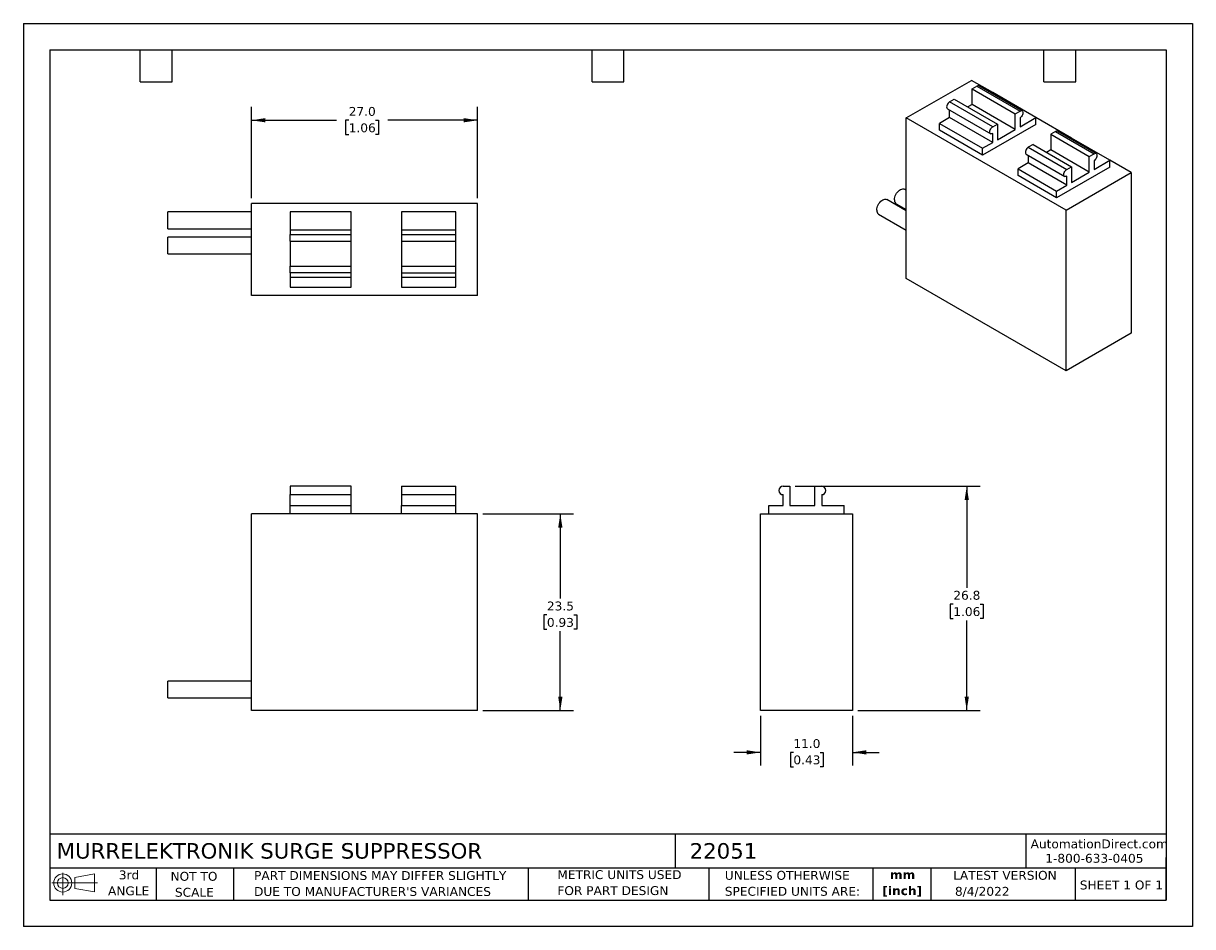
# Model space of a CAD drawing. Header units: millimetres. Extents: x 0 to 140, y 0 to 108.
import ezdxf

# ---------------------------------------------------------------- set-up
doc = ezdxf.new("R2010")
doc.units = ezdxf.units.MM
doc.header["$LTSCALE"] = 0.5
doc.linetypes.add('SLD-Solid', pattern=[0])
doc.layers.add('DIMENSIONS', color=140, linetype='SLD-Solid', lineweight=25)
doc.layers.add('TEXT', color=140, linetype='SLD-Solid', lineweight=25)
doc.layers.add('SLD-DEFPOINTS', color=7, linetype='Continuous')
doc.styles.add('SLDTEXTSTYLE0', font='VERDANA.TTF')
doc.styles.add('SLDTEXTSTYLE1', font='VERDANAB.TTF')
doc.dimstyles.new('SLDDIMSTYLE0', dxfattribs={"dimtxt": 1.079004, "dimasz": 1.651, "dimexe": 0, "dimexo": 0.0625, "dimgap": 0.269751, "dimtad": 0, "dimtih": 1, "dimtoh": 1, "dimrnd": 1e-09, "dimzin": 12, "dimdsep": 46, "dimtxsty": 'SLDTEXTSTYLE0', "dimsah": 1, "dimcen": 0.09, "dimadec": 0, "dimazin": 3, "dimtfac": 1, "dimtofl": 0, "dimtmove": 0, "dimatfit": 3, "dimfxl": 0, "dimfrac": 2, "dimtolj": 1, "dimtzin": 12, "dimarcsym": 0})
doc.dimstyles.new('SLDDIMSTYLE1', dxfattribs={"dimtxt": 1.079004, "dimasz": 1.651, "dimexe": 0, "dimexo": 0.0625, "dimgap": 0.269751, "dimtad": 0, "dimtih": 1, "dimtoh": 1, "dimrnd": 1e-09, "dimzin": 4, "dimdsep": 46, "dimtxsty": 'SLDTEXTSTYLE0', "dimsah": 1, "dimcen": 0.09, "dimadec": 0, "dimazin": 1, "dimtfac": 1, "dimtmove": 0, "dimatfit": 0, "dimfxl": 0, "dimfrac": 2, "dimtolj": 1, "dimtzin": 12, "dimarcsym": 0})
doc.dimstyles.new('SLDDIMSTYLE2', dxfattribs={"dimtxt": 1.079004, "dimasz": 1.651, "dimexe": 0, "dimexo": 0.0625, "dimgap": 0.269751, "dimtad": 0, "dimtih": 1, "dimtoh": 1, "dimrnd": 1e-09, "dimzin": 4, "dimdsep": 46, "dimtxsty": 'SLDTEXTSTYLE0', "dimsah": 1, "dimcen": 0.09, "dimadec": 0, "dimazin": 1, "dimtfac": 1, "dimtofl": 0, "dimtmove": 0, "dimatfit": 3, "dimfxl": 0, "dimfrac": 2, "dimtolj": 1, "dimtzin": 12, "dimarcsym": 0})

# ---------------------------------------------------------------- blocks, each defined once
blk = doc.blocks.new('Block11')
at = {"color": 7, "linetype": 'SLD-Solid', "lineweight": 18}
for p, q in [((0, 1.44), (5.44, 1.44)), ((1.29, 2.66), (1.29, 0)), ((2.74, 2.08), (5.09, 2.52)), ((2.74, 0.8), (2.74, 2.08)), ((5.09, 2.52), (5.09, 0.37)), ((2.74, 0.8), (5.09, 0.37))]:
    blk.add_line(p, q, dxfattribs=at)
for radius in [1.08, 0.643]:
    blk.add_circle((1.29, 1.44), radius, dxfattribs=at)
blk = doc.blocks.new('Block12')
at = {"layer": 'SLD-DEFPOINTS'}
blk.add_blockref('Block11', (0, 0), dxfattribs=at)
blk = doc.blocks.new('SW_NOTE_0')
at = {"layer": 'TEXT', "color": 0, "char_height": 1.058, "attachment_point": 2, "style": 'SLDTEXTSTYLE1'}
for s, insert in [('mm', (1.42, 1.34)), ('[inch]', (1.38, -0.57))]:
    blk.add_mtext(s, dxfattribs=dict(at, insert=insert))
blk = doc.blocks.new('SW_NOTE_0_1')
at = {"layer": 'TEXT', "color": 0, "char_height": 1.0583, "attachment_point": 1, "style": 'SLDTEXTSTYLE0'}
for s, insert in [('UNLESS OTHERWISE ', (0, 1.34)), ('SPECIFIED UNITS ARE:', (0, -0.57))]:
    blk.add_mtext(s, dxfattribs=dict(at, insert=insert))
blk = doc.blocks.new('SW_NOTE_0_2')
at = {"layer": 'TEXT', "color": 0, "char_height": 1.0583, "attachment_point": 1, "style": 'SLDTEXTSTYLE0'}
for s, insert in [('PART DIMENSIONS MAY DIFFER SLIGHTLY ', (0, 1.34)), ("DUE TO MANUFACTURER'S VARIANCES", (0, -0.57))]:
    blk.add_mtext(s, dxfattribs=dict(at, insert=insert))
blk = doc.blocks.new('SW_NOTE_0_3')
at = {"layer": 'TEXT', "color": 0, "char_height": 1.058, "attachment_point": 2, "style": 'SLDTEXTSTYLE0'}
for s, insert in [('NOT TO', (2.63, 1.34)), ('SCALE', (2.68, -0.57))]:
    blk.add_mtext(s, dxfattribs=dict(at, insert=insert))
blk = doc.blocks.new('SW_NOTE_0_4')
at = {"layer": 'TEXT', "color": 0, "char_height": 1.058, "attachment_point": 2, "style": 'SLDTEXTSTYLE0'}
for s, insert in [('3rd', (1.16, 1.34)), ('ANGLE', (1.11, -0.57))]:
    blk.add_mtext(s, dxfattribs=dict(at, insert=insert))
blk = doc.blocks.new('SW_NOTE_0_5')
at = {"layer": 'TEXT', "color": 0, "char_height": 1.0583, "attachment_point": 1, "style": 'SLDTEXTSTYLE0'}
for s, insert in [('METRIC UNITS USED ', (0, 1.34)), ('FOR PART DESIGN', (0, -0.57))]:
    blk.add_mtext(s, dxfattribs=dict(at, insert=insert))
blk = doc.blocks.new('_D')
at = {"layer": 'DIMENSIONS'}
for p, q in [((54.9, 49.33), (65.74, 49.33)), ((64.15, 49.33), (64.15, 39.22)), ((62.55, 37.26), (62.19, 37.26)), ((62.19, 37.26), (62.19, 35.55)), ((65.76, 37.26), (66.12, 37.26)), ((66.12, 37.26), (66.12, 35.55)), ((62.19, 35.55), (62.55, 35.55)), ((64.15, 25.83), (64.15, 35.31)), ((66.12, 35.55), (65.76, 35.55)), ((54.9, 25.83), (65.74, 25.83))]:
    blk.add_line(p, q, dxfattribs=at)
for points in [[(64.15, 49.33), (63.9, 47.68), (64.41, 47.68)], [(64.15, 25.83), (64.41, 27.48), (63.9, 27.48)]]:
    blk.add_solid(points, dxfattribs=at)
at = {"layer": 'DIMENSIONS', "char_height": 1.058, "attachment_point": 1, "style": 'SLDTEXTSTYLE0'}
for s, insert in [('23.5', (62.55, 38.85)), ('0.93', (62.55, 36.89))]:
    blk.add_mtext(s, dxfattribs=dict(at, insert=insert))
blk = doc.blocks.new('_D_1')
at = {"layer": 'DIMENSIONS'}
for p, q in [((88.06, 25.19), (88.06, 19.24)), ((99.06, 25.19), (99.06, 19.24)), ((88.06, 20.83), (84.89, 20.83)), ((92, 20.83), (91.64, 20.83)), ((91.64, 20.83), (91.64, 19.11)), ((95.21, 20.83), (95.57, 20.83)), ((95.57, 20.83), (95.57, 19.11)), ((99.06, 20.83), (102.24, 20.83)), ((91.64, 19.11), (92, 19.11)), ((95.57, 19.11), (95.21, 19.11))]:
    blk.add_line(p, q, dxfattribs=at)
for points in [[(88.06, 20.83), (86.41, 21.08), (86.41, 20.57)], [(99.06, 20.83), (100.71, 20.57), (100.71, 21.08)]]:
    blk.add_solid(points, dxfattribs=at)
at = {"layer": 'DIMENSIONS', "char_height": 1.058, "attachment_point": 1, "style": 'SLDTEXTSTYLE0'}
for s, insert in [('11.0', (92, 22.41)), ('0.43', (92, 20.46))]:
    blk.add_mtext(s, dxfattribs=dict(at, insert=insert))
blk = doc.blocks.new('_D_2')
at = {"layer": 'DIMENSIONS'}
for p, q in [((92.22, 52.63), (114.3, 52.63)), ((112.71, 52.63), (112.71, 40.5)), ((111.11, 38.55), (110.75, 38.55)), ((110.75, 38.55), (110.75, 36.83)), ((114.32, 38.55), (114.68, 38.55)), ((114.68, 38.55), (114.68, 36.83)), ((110.75, 36.83), (111.11, 36.83)), ((112.71, 25.83), (112.71, 36.59)), ((114.68, 36.83), (114.32, 36.83)), ((99.7, 25.83), (114.3, 25.83))]:
    blk.add_line(p, q, dxfattribs=at)
for points in [[(112.71, 52.63), (112.46, 50.98), (112.97, 50.98)], [(112.71, 25.83), (112.97, 27.48), (112.46, 27.48)]]:
    blk.add_solid(points, dxfattribs=at)
at = {"layer": 'DIMENSIONS', "char_height": 1.058, "attachment_point": 1, "style": 'SLDTEXTSTYLE0'}
for s, insert in [('26.8', (111.11, 40.13)), ('1.06', (111.11, 38.18))]:
    blk.add_mtext(s, dxfattribs=dict(at, insert=insert))
blk = doc.blocks.new('_D_3')
at = {"layer": 'DIMENSIONS'}
for p, q in [((27.27, 87.05), (27.27, 97.96)), ((54.27, 87.05), (54.27, 97.96)), ((27.27, 96.37), (37.4, 96.37)), ((38.87, 96.37), (38.5, 96.37)), ((38.5, 96.37), (38.5, 94.66)), ((42.07, 96.37), (42.44, 96.37)), ((42.44, 96.37), (42.44, 94.66)), ((54.27, 96.37), (43.53, 96.37)), ((38.5, 94.66), (38.87, 94.66)), ((42.44, 94.66), (42.07, 94.66))]:
    blk.add_line(p, q, dxfattribs=at)
for points in [[(27.27, 96.37), (28.92, 96.12), (28.92, 96.63)], [(54.27, 96.37), (52.62, 96.63), (52.62, 96.12)]]:
    blk.add_solid(points, dxfattribs=at)
at = {"layer": 'DIMENSIONS', "char_height": 1.058, "attachment_point": 1, "style": 'SLDTEXTSTYLE0'}
for s, insert in [('27.0', (38.87, 97.96)), ('1.06', (38.87, 96))]:
    blk.add_mtext(s, dxfattribs=dict(at, insert=insert))

msp = doc.modelspace()

# ---------------------------------------------------------------- linework, layer by layer
at = {"color": 7, "linetype": 'SLD-Solid'}
for p, q in [((0.001, 107.951), (0.001, 0.001)), ((0.001, 107.951), (139.701, 107.951)), ((139.701, 107.951), (139.701, 0.001)), ((139.701, 0.001), (0.001, 0.001))]:
    msp.add_line(p, q, dxfattribs=at)
for p, q in [((105.489, 96.651), (113.267, 101.141)), ((115.813, 99.671), (113.267, 101.141)), ((113.353, 100.129), (113.918, 100.456)), ((113.353, 98.251), (113.353, 100.129)), ((113.353, 100.129), (118.514, 97.149)), ((113.918, 100.456), (119.08, 97.476)), ((119.33, 97.501), (114.168, 100.48)), ((115.813, 99.671), (115.691, 99.601)), ((120.975, 96.692), (115.813, 99.671)), ((110.666, 98.578), (111.231, 98.905)), ((115.827, 95.598), (110.666, 98.578)), ((111.231, 98.905), (116.393, 95.925)), ((113.353, 98.251), (112.858, 97.966)), ((118.514, 95.271), (113.353, 98.251)), ((105.489, 77.462), (105.489, 96.651)), ((124.581, 85.629), (105.489, 96.651)), ((110.666, 96.7), (109.449, 95.998)), ((110.416, 97.737), (115.577, 94.757)), ((110.666, 96.7), (110.666, 97.592)), ((115.827, 93.72), (110.666, 96.7)), ((118.514, 97.149), (119.08, 97.476)), ((118.514, 95.271), (118.514, 97.149)), ((119.08, 95.598), (120.975, 96.692)), ((119.08, 96.659), (119.08, 95.598)), ((120.975, 95.875), (120.975, 96.692)), ((125.217, 94.242), (120.975, 96.691)), ((109.449, 95.181), (109.449, 95.998)), ((109.449, 95.998), (114.611, 93.018)), ((114.611, 92.201), (109.449, 95.181)), ((120.975, 95.875), (114.611, 92.201)), ((115.827, 95.598), (116.393, 95.925)), ((116.393, 95.925), (116.393, 94.047)), ((116.393, 94.047), (118.514, 95.271)), ((123.323, 95.027), (122.757, 94.7)), ((123.323, 95.027), (127.919, 92.373)), ((128.169, 92.398), (123.573, 95.051)), ((114.611, 93.018), (115.827, 93.72)), ((115.827, 93.72), (115.827, 94.782)), ((122.757, 94.7), (122.757, 92.822)), ((122.757, 94.7), (127.353, 92.047)), ((125.217, 94.242), (125.096, 94.172)), ((129.814, 91.589), (125.217, 94.242)), ((114.611, 92.201), (114.611, 93.018)), ((119.82, 92.308), (124.416, 89.654)), ((120.636, 93.475), (120.07, 93.149)), ((120.07, 93.149), (124.666, 90.496)), ((120.636, 93.475), (125.232, 90.822)), ((122.757, 92.822), (122.262, 92.536)), ((127.353, 90.169), (122.757, 92.822)), ((127.353, 92.047), (127.919, 92.373)), ((120.07, 91.271), (118.853, 90.569)), ((120.07, 92.163), (120.07, 91.271)), ((124.666, 88.617), (120.07, 91.271)), ((124.666, 90.496), (125.232, 90.822)), ((125.232, 90.822), (125.232, 88.944)), ((127.353, 90.169), (127.353, 92.047)), ((127.919, 90.495), (129.814, 91.589)), ((127.919, 91.557), (127.919, 90.495)), ((132.359, 90.119), (129.814, 91.589)), ((129.814, 90.772), (129.814, 91.589)), ((118.853, 89.752), (118.853, 90.569)), ((118.853, 90.569), (123.45, 87.915)), ((123.45, 87.099), (118.853, 89.752)), ((129.814, 90.772), (123.45, 87.099)), ((124.581, 85.629), (132.359, 90.119)), ((124.666, 88.617), (124.666, 89.679)), ((125.232, 88.944), (127.353, 90.169)), ((132.359, 90.119), (132.359, 70.931)), ((105.489, 88.006), (105.282, 88.125)), ((123.45, 87.915), (124.666, 88.617)), ((105.489, 85.556), (103.161, 86.901)), ((123.45, 87.099), (123.45, 87.915)), ((27.269, 85.415), (17.269, 85.415)), ((17.269, 83.415), (17.269, 85.415)), ((54.269, 86.415), (27.269, 86.415)), ((27.269, 75.415), (27.269, 86.415)), ((39.169, 85.415), (31.869, 85.415)), ((31.869, 85.415), (31.869, 83.235)), ((39.169, 83.235), (39.169, 85.415)), ((51.669, 85.415), (45.169, 85.415)), ((45.169, 85.415), (45.169, 83.235)), ((51.669, 83.235), (51.669, 85.415)), ((54.269, 75.415), (54.269, 86.415)), ((104.282, 86.393), (105.489, 85.696)), ((124.581, 66.44), (124.581, 85.629)), ((102.161, 85.168), (105.489, 83.247)), ((17.269, 83.415), (27.269, 83.415)), ((39.169, 83.235), (31.869, 83.235)), ((31.869, 83.235), (31.869, 82.735)), ((31.869, 82.735), (39.169, 82.735)), ((31.869, 81.935), (31.869, 82.735)), ((39.169, 82.735), (39.169, 83.235)), ((39.169, 81.935), (39.169, 82.735)), ((51.669, 83.235), (45.169, 83.235)), ((45.169, 83.235), (45.169, 82.735)), ((45.169, 82.735), (51.669, 82.735)), ((45.169, 82.735), (45.169, 81.935)), ((51.669, 82.735), (51.669, 83.235)), ((51.669, 81.935), (51.669, 82.735)), ((27.269, 82.415), (17.269, 82.415)), ((17.269, 80.415), (17.269, 82.415)), ((31.869, 81.935), (39.169, 81.935)), ((31.869, 81.935), (31.869, 78.935)), ((39.169, 78.935), (39.169, 81.935)), ((45.169, 81.935), (51.669, 81.935)), ((45.169, 81.935), (45.169, 78.935)), ((51.669, 78.935), (51.669, 81.935)), ((17.269, 80.415), (27.269, 80.415)), ((31.869, 78.935), (39.169, 78.935)), ((31.869, 78.135), (31.869, 78.935)), ((39.169, 78.135), (39.169, 78.935)), ((45.169, 78.935), (51.669, 78.935)), ((45.169, 78.935), (45.169, 78.135)), ((51.669, 78.135), (51.669, 78.935)), ((39.169, 78.135), (31.869, 78.135)), ((31.869, 78.135), (31.869, 77.635)), ((31.869, 77.635), (39.169, 77.635)), ((31.869, 77.635), (31.869, 76.415)), ((39.169, 77.635), (39.169, 78.135)), ((39.169, 76.415), (39.169, 77.635)), ((45.169, 78.135), (51.669, 78.135)), ((45.169, 78.135), (45.169, 77.635)), ((45.169, 77.635), (51.669, 77.635)), ((45.169, 77.635), (45.169, 76.415)), ((51.669, 77.635), (51.669, 78.135)), ((51.669, 76.415), (51.669, 77.635)), ((124.581, 66.44), (105.489, 77.462)), ((31.869, 76.415), (39.169, 76.415)), ((45.169, 76.415), (51.669, 76.415)), ((54.269, 75.415), (27.269, 75.415)), ((132.359, 70.931), (124.581, 66.44)), ((39.169, 52.626), (31.869, 52.626)), ((31.869, 52.626), (31.869, 51.626)), ((39.169, 51.626), (39.169, 52.626)), ((45.169, 52.626), (51.669, 52.626)), ((45.169, 52.626), (45.169, 51.626)), ((51.669, 51.626), (51.669, 52.626)), ((90.782, 52.626), (91.582, 52.626)), ((91.582, 52.626), (91.582, 50.326)), ((94.582, 50.326), (94.582, 52.626)), ((94.582, 52.626), (95.382, 52.626)), ((31.869, 51.626), (39.169, 51.626)), ((31.869, 50.326), (31.869, 51.626)), ((31.869, 49.326), (31.869, 50.326)), ((31.869, 50.326), (39.169, 50.326)), ((39.169, 50.326), (39.169, 51.626)), ((39.169, 49.326), (39.169, 50.326)), ((45.169, 51.626), (51.669, 51.626)), ((45.169, 51.626), (45.169, 50.326)), ((45.169, 49.326), (45.169, 50.326)), ((45.169, 50.326), (51.669, 50.326)), ((51.669, 50.326), (51.669, 51.626)), ((51.669, 49.326), (51.669, 50.326)), ((89.062, 49.326), (89.062, 50.326)), ((89.062, 50.326), (90.782, 50.326)), ((90.782, 50.326), (90.782, 51.626)), ((91.582, 50.326), (94.582, 50.326)), ((95.382, 51.626), (95.382, 50.326)), ((95.382, 50.326), (98.062, 50.326)), ((98.062, 49.326), (98.062, 50.326)), ((27.269, 25.826), (27.269, 49.326)), ((54.269, 49.326), (27.269, 49.326)), ((54.269, 25.826), (54.269, 49.326)), ((88.062, 25.826), (88.062, 49.326)), ((88.062, 49.326), (99.062, 49.326)), ((99.062, 49.326), (99.062, 25.826)), ((27.269, 29.326), (17.269, 29.326)), ((17.269, 28.326), (17.269, 29.326)), ((17.269, 27.326), (17.269, 28.326)), ((17.269, 27.326), (27.269, 27.326)), ((54.269, 25.826), (27.269, 25.826)), ((99.062, 25.826), (88.062, 25.826))]:
    msp.add_line(p, q)
at = {"flags": 128}
for points in [[(110.666, 98.578), (110.574, 98.511), (110.489, 98.421), (110.416, 98.314), (110.359, 98.197), (110.324, 98.078), (110.312, 97.966), (110.324, 97.867), (110.359, 97.789), (110.416, 97.737), (110.416, 97.737)], [(119.08, 97.476), (119.172, 97.515), (119.257, 97.523), (119.33, 97.501), (119.386, 97.448), (119.422, 97.37), (119.434, 97.272), (119.422, 97.159), (119.386, 97.04), (119.33, 96.923), (119.257, 96.816), (119.172, 96.726), (119.08, 96.659)], [(115.827, 94.782), (115.736, 94.743), (115.651, 94.734), (115.577, 94.757), (115.521, 94.809), (115.486, 94.887), (115.474, 94.986), (115.486, 95.098), (115.521, 95.217), (115.577, 95.334), (115.651, 95.441), (115.736, 95.531), (115.827, 95.598)], [(120.07, 93.149), (119.979, 93.082), (119.893, 92.992), (119.82, 92.885), (119.764, 92.768), (119.729, 92.649), (119.716, 92.536), (119.729, 92.438), (119.764, 92.36), (119.82, 92.308), (119.82, 92.308)], [(127.919, 92.373), (128.01, 92.412), (128.096, 92.421), (128.169, 92.398), (128.225, 92.346), (128.26, 92.268), (128.272, 92.169), (128.26, 92.056), (128.225, 91.938), (128.169, 91.821), (128.096, 91.713), (128.01, 91.623), (127.919, 91.557)], [(124.666, 89.679), (124.575, 89.64), (124.489, 89.632), (124.416, 89.654), (124.36, 89.706), (124.325, 89.784), (124.313, 89.883), (124.325, 89.996), (124.36, 90.115), (124.416, 90.232), (124.489, 90.339), (124.575, 90.429), (124.666, 90.496)], [(104.075, 86.851), (104.086, 87.003), (104.12, 87.164), (104.175, 87.328), (104.25, 87.489), (104.341, 87.643), (104.447, 87.785), (104.564, 87.91), (104.687, 88.014), (104.814, 88.093), (104.939, 88.146), (105.06, 88.17), (105.172, 88.165), (105.271, 88.131), (105.282, 88.125)], [(101.954, 85.626), (101.965, 85.779), (101.999, 85.939), (102.054, 86.103), (102.128, 86.264), (102.22, 86.418), (102.326, 86.56), (102.442, 86.685), (102.566, 86.789), (102.692, 86.869), (102.818, 86.921), (102.939, 86.946), (103.05, 86.941), (103.149, 86.907), (103.161, 86.901)]]:
    msp.add_lwpolyline(points, dxfattribs=at)
for centre, radius, start, end in [((114.065, 100.252), 0.251, 65.62788, 125.68258), ((123.469, 94.823), 0.251, 65.62788, 125.68258), ((104.573, 86.8), 0.5, 174.18882, 234.499), ((102.451, 85.576), 0.5, 174.18882, 234.499), ((90.782, 52.126), 0.5, 90, 270), ((95.382, 52.126), 0.5, 270, 90)]:
    msp.add_arc(centre, radius, start, end)
at = {"layer": 'TEXT'}
for p, q in [((3.175, 104.775), (136.525, 104.775)), ((3.175, 104.775), (3.175, 3.175)), ((13.97, 100.965), (13.97, 104.775)), ((17.78, 100.965), (17.78, 104.775)), ((67.945, 100.965), (67.945, 104.775)), ((71.755, 100.965), (71.755, 104.775)), ((121.92, 100.965), (121.92, 104.775)), ((125.73, 100.965), (125.73, 104.775)), ((136.525, 104.775), (136.525, 3.175)), ((13.97, 100.965), (17.78, 100.965)), ((67.945, 100.965), (71.755, 100.965)), ((121.92, 100.965), (125.73, 100.965)), ((136.525, 11.063), (3.175, 11.063)), ((77.879, 11.063), (77.879, 6.985)), ((119.788, 11.063), (119.788, 6.985)), ((136.525, 3.175), (136.525, 8.255)), ((136.525, 6.985), (3.175, 6.985)), ((15.875, 6.985), (15.875, 3.175)), ((25.106, 6.985), (25.106, 3.175)), ((60.323, 6.985), (60.323, 3.175)), ((81.89, 6.985), (81.89, 3.175)), ((101.512, 6.985), (101.512, 3.175)), ((108.406, 6.985), (108.406, 3.175)), ((125.674, 6.985), (125.674, 3.175)), ((3.175, 3.175), (136.525, 3.175))]:
    msp.add_line(p, q, dxfattribs=at)

# ---------------------------------------------------------------- block references
at = {"layer": 'SLD-DEFPOINTS'}
msp.add_blockref('Block12', (3.419, 3.777), dxfattribs=at)
at = {"layer": 'TEXT'}
for name, p in [('SW_NOTE_0_4', (11.466, 5.371)), ('SW_NOTE_0_3', (17.755, 5.204)), ('SW_NOTE_0_2', (27.56, 5.299)), ('SW_NOTE_0_5', (63.802, 5.406)), ('SW_NOTE_0_1', (83.804, 5.321)), ('SW_NOTE_0', (103.627, 5.399))]:
    msp.add_blockref(name, p, dxfattribs=at)

# ---------------------------------------------------------------- texts
at = {"layer": 'TEXT', "style": 'SLDTEXTSTYLE0'}
for s, insert, char_height, attachment_point in [('MURRELEKTRONIK SURGE SUPPRESSOR', (3.983, 9.983), 1.85208, 1), ('22051', (79.604, 9.983), 1.8521, 1), ('AutomationDirect.com', (120.347, 10.418), 1.05833, 1), ('1-800-633-0405', (122.096, 8.698), 1.05833, 1), ('LATEST VERSION', (117.276, 6.662), 1.05833, 2), ('8/4/2022', (111.306, 4.748), 1.0583, 1), ('SHEET 1 OF 1', (126.221, 5.506), 1.05833, 1)]:
    msp.add_mtext(s, dxfattribs=dict(at, insert=insert, char_height=char_height, attachment_point=attachment_point))

# ---------------------------------------------------------------- dimensions: what is measured, and where the dimension line sits
at = {"layer": 'DIMENSIONS'}
for base, p1, p2, dimstyle, picture, middle in [((27.269, 96.373), (54.269, 86.415), (27.269, 86.415), 'SLDDIMSTYLE2', '_D_3', (40.47, 96.373)), ((88.062, 20.826), (99.062, 25.826), (88.062, 25.826), 'SLDDIMSTYLE1', '_D_1', (93.603, 20.826))]:
    dim = msp.add_linear_dim(base=base, p1=p1, p2=p2, dimstyle=dimstyle, dxfattribs=at)
    dim.commit()
    dim.dimension.update_dxf_attribs({"geometry": picture, "text_midpoint": middle, "dimtype": 160})
for base, p1, p2, picture, middle in [((112.714, 25.826), (91.582, 52.626), (99.062, 25.826), '_D_2', (112.714, 38.548)), ((64.155, 49.326), (54.269, 25.826), (54.269, 49.326), '_D', (64.155, 37.264))]:
    dim = msp.add_linear_dim(base=base, p1=p1, p2=p2, angle=90, dimstyle='SLDDIMSTYLE0', dxfattribs=at)
    dim.commit()
    dim.dimension.update_dxf_attribs({"geometry": picture, "text_midpoint": middle, "dimtype": 160})

doc.saveas('drawing.dxf')
